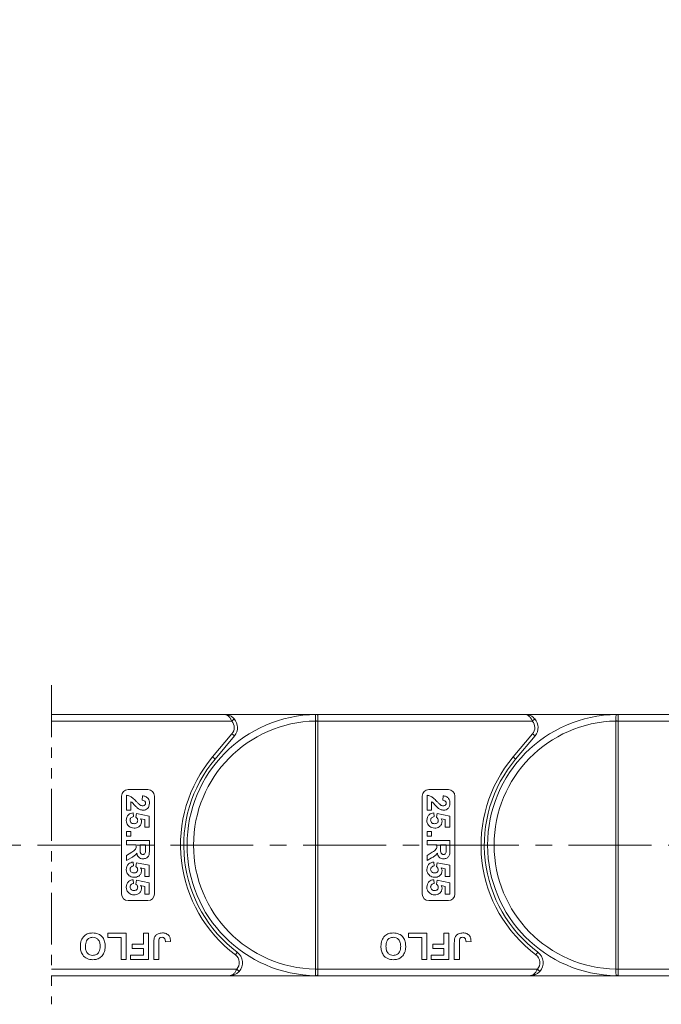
# Model space of a CAD drawing. Header units: millimetres. Extents: x 2548 to 3470, y -441 to 211.
# Tile 20 of 49: x 3149 to 3247, y -182 to -31. Entities that reach past the tile are written whole.
import ezdxf

# ---------------------------------------------------------------- set-up
doc = ezdxf.new("R2010")
doc.units = ezdxf.units.MM
doc.linetypes.add('CENTERX2', pattern=[20.32, 12.7, -2.54, 2.54, -2.54])
doc.linetypes.add('PHANTOM2', pattern=[31.75, 15.875, -3.175, 3.175, -3.175, 3.175, -3.175])
doc.styles.get("Standard").update_dxf_attribs({"font": '仿宋_GB2312.ttf', "width": 0.8})
doc.dimstyles.new('副本 ISO-25.1', dxfattribs={"dimtxt": 6, "dimasz": 5, "dimexe": 3.5, "dimexo": 0.625, "dimgap": 1.5, "dimtad": 1, "dimdsep": 46, "dimtxsty": 'Standard', "dimcen": 2.5, "dimadec": 0, "dimazin": 0, "dimtfac": 1, "dimtmove": 0, "dimatfit": 3, "dimfxl": 0, "dimarcsym": 0})

# ---------------------------------------------------------------- blocks, each defined once
blk = doc.blocks.new('*D593')
at = {"color": 0, "lineweight": -2}
for p, q in [((3062.99, 8.82), (3431.78, 8.82)), ((3428.28, 3.82), (3428.28, -172.56)), ((3377.57, -177.56), (3431.78, -177.56))]:
    blk.add_line(p, q, dxfattribs=at)
at = {"color": 0, "lineweight": 9}
for points in [[(3427.44, 3.82), (3429.11, 3.82), (3428.28, 8.82)], [(3427.44, -172.56), (3429.11, -172.56), (3428.28, -177.56)]]:
    blk.add_solid(points, dxfattribs=at)
at = {"layer": 'Defpoints', "color": 0, "lineweight": 9}
for p in [(3062.36, 8.82), (3376.94, -177.56), (3428.28, -177.56)]:
    blk.add_point(p, dxfattribs=at)
at = {"color": 0, "lineweight": 9, "insert": (3423.78, -84.37), "char_height": 6, "attachment_point": 5, "rotation": 90}
blk.add_mtext('2R+40', dxfattribs=at)

msp = doc.modelspace()

# ---------------------------------------------------------------- linework, layer by layer
at = {"color": 3, "linetype": 'PHANTOM2', "lineweight": 9, "ltscale": 0.5}
msp.add_line((3154.074, -133.098), (3154.067, -181.943), dxfattribs=at)
at = {"color": 7, "linetype": 'Continuous', "lineweight": 15}
for p, q in [((3180.556, -137.563), (3154.073, -137.563)), ((3154.073, -138.563), (3181.674, -138.563)), ((3180.556, -137.563), (3194.824, -137.563)), ((3181.674, -138.563), (3182.047, -138.23)), ((3194.474, -138.561), (3194.474, -138.566)), ((3194.824, -138.566), (3194.474, -138.566)), ((3194.474, -138.566), (3194.474, -176.56)), ((3194.824, -137.683), (3194.824, -137.563)), ((3226.556, -137.563), (3194.824, -137.563)), ((3194.824, -138.563), (3194.824, -137.683)), ((3194.824, -138.566), (3194.824, -138.563)), ((3194.824, -138.563), (3227.674, -138.563)), ((3194.824, -176.56), (3194.824, -138.566)), ((3226.556, -137.563), (3240.824, -137.563)), ((3227.674, -138.563), (3228.047, -138.23)), ((3240.474, -138.561), (3240.474, -138.566)), ((3240.824, -138.566), (3240.474, -138.566)), ((3240.474, -138.566), (3240.474, -176.56)), ((3240.824, -137.683), (3240.824, -137.563)), ((3272.556, -137.563), (3240.824, -137.563)), ((3240.824, -138.563), (3240.824, -137.683)), ((3240.824, -138.566), (3240.824, -138.563)), ((3240.824, -138.563), (3273.674, -138.563)), ((3240.824, -176.56), (3240.824, -138.566)), ((3181.705, -140.527), (3178.737, -144.064)), ((3179.12, -144.386), (3182.088, -140.849)), ((3181.705, -140.527), (3182.088, -140.849)), ((3227.705, -140.527), (3224.737, -144.064)), ((3225.12, -144.386), (3228.088, -140.849)), ((3227.705, -140.527), (3228.088, -140.849)), ((3179.12, -144.386), (3178.737, -144.064)), ((3225.12, -144.386), (3224.737, -144.064)), ((3165.824, -149.063), (3168.824, -149.063)), ((3211.824, -149.063), (3214.824, -149.063)), ((3164.824, -165.063), (3164.824, -150.063)), ((3165.574, -152.223), (3165.574, -149.935)), ((3167.952, -150.698), (3168.018, -150.025)), ((3169.824, -150.063), (3169.824, -165.063)), ((3210.824, -165.063), (3210.824, -150.063)), ((3211.574, -152.223), (3211.574, -149.935)), ((3213.952, -150.698), (3214.018, -150.025)), ((3215.824, -150.063), (3215.824, -165.063)), ((3166.247, -152.223), (3165.574, -152.223)), ((3166.247, -150.923), (3166.247, -152.223)), ((3212.247, -152.223), (3211.574, -152.223)), ((3212.247, -150.923), (3212.247, -152.223)), ((3166.575, -152.627), (3166.651, -153.21)), ((3167.01, -153.304), (3167.093, -152.717)), ((3167.093, -152.717), (3169.029, -153.121)), ((3168.356, -153.661), (3167.732, -153.523)), ((3168.356, -154.826), (3168.356, -153.661)), ((3169.029, -153.121), (3169.029, -154.826)), ((3212.575, -152.627), (3212.651, -153.21)), ((3213.01, -153.304), (3213.093, -152.717)), ((3213.093, -152.717), (3215.029, -153.121)), ((3214.356, -153.661), (3213.732, -153.523)), ((3214.356, -154.826), (3214.356, -153.661)), ((3215.029, -153.121), (3215.029, -154.826)), ((3169.029, -154.826), (3168.356, -154.826)), ((3215.029, -154.826), (3214.356, -154.826)), ((3165.574, -155.499), (3166.247, -155.499)), ((3165.574, -156.172), (3165.574, -155.499)), ((3166.247, -156.172), (3165.574, -156.172)), ((3166.247, -155.499), (3166.247, -156.172)), ((3211.574, -155.499), (3212.247, -155.499)), ((3211.574, -156.172), (3211.574, -155.499)), ((3212.247, -156.172), (3211.574, -156.172)), ((3212.247, -155.499), (3212.247, -156.172)), ((3165.574, -156.845), (3169.074, -156.845)), ((3165.574, -157.518), (3165.574, -156.845)), ((3167.055, -157.518), (3165.574, -157.518)), ((3167.055, -157.669), (3167.055, -157.518)), ((3168.491, -157.518), (3167.638, -157.518)), ((3167.638, -157.518), (3167.638, -158.06)), ((3168.491, -158.09), (3168.491, -157.518)), ((3169.074, -156.845), (3169.074, -158.314)), ((3211.574, -156.845), (3215.074, -156.845)), ((3211.574, -157.518), (3211.574, -156.845)), ((3213.055, -157.518), (3211.574, -157.518)), ((3213.055, -157.669), (3213.055, -157.518)), ((3214.491, -157.518), (3213.638, -157.518)), ((3213.638, -157.518), (3213.638, -158.06)), ((3214.491, -158.09), (3214.491, -157.518)), ((3215.074, -156.845), (3215.074, -158.314)), ((3165.574, -159.155), (3166.369, -158.657)), ((3165.574, -159.941), (3165.574, -159.155)), ((3166.267, -159.517), (3165.574, -159.941)), ((3211.574, -159.155), (3212.369, -158.657)), ((3211.574, -159.941), (3211.574, -159.155)), ((3212.267, -159.517), (3211.574, -159.941)), ((3166.575, -160.166), (3166.651, -160.749)), ((3167.01, -160.843), (3167.093, -160.255)), ((3167.093, -160.255), (3169.029, -160.659)), ((3168.356, -161.199), (3167.732, -161.062)), ((3168.356, -162.364), (3168.356, -161.199)), ((3169.029, -160.659), (3169.029, -162.364)), ((3212.575, -160.166), (3212.651, -160.749)), ((3213.01, -160.843), (3213.093, -160.255)), ((3213.093, -160.255), (3215.029, -160.659)), ((3214.356, -161.199), (3213.732, -161.062)), ((3214.356, -162.364), (3214.356, -161.199)), ((3215.029, -160.659), (3215.029, -162.364)), ((3169.029, -162.364), (3168.356, -162.364)), ((3215.029, -162.364), (3214.356, -162.364)), ((3166.575, -162.858), (3166.651, -163.441)), ((3167.01, -163.535), (3167.093, -162.948)), ((3167.093, -162.948), (3169.029, -163.351)), ((3168.356, -163.891), (3167.732, -163.754)), ((3168.356, -165.057), (3168.356, -163.891)), ((3169.029, -163.351), (3169.029, -165.057)), ((3212.575, -162.858), (3212.651, -163.441)), ((3213.01, -163.535), (3213.093, -162.948)), ((3213.093, -162.948), (3215.029, -163.351)), ((3214.356, -163.891), (3213.732, -163.754)), ((3214.356, -165.057), (3214.356, -163.891)), ((3215.029, -163.351), (3215.029, -165.057)), ((3169.029, -165.057), (3168.356, -165.057)), ((3215.029, -165.057), (3214.356, -165.057)), ((3168.824, -166.063), (3165.824, -166.063)), ((3214.824, -166.063), (3211.824, -166.063)), ((3162.709, -171.73), (3162.709, -171.063)), ((3162.709, -171.063), (3165.529, -171.063)), ((3164.76, -171.73), (3162.709, -171.73)), ((3164.76, -175.063), (3164.76, -171.73)), ((3165.529, -171.063), (3165.529, -175.063)), ((3168.145, -172.755), (3168.145, -171.063)), ((3168.145, -171.063), (3168.914, -171.063)), ((3168.914, -171.063), (3168.914, -175.063)), ((3208.709, -171.73), (3208.709, -171.063)), ((3208.709, -171.063), (3211.529, -171.063)), ((3210.76, -171.73), (3208.709, -171.73)), ((3210.76, -175.063), (3210.76, -171.73)), ((3211.529, -171.063), (3211.529, -175.063)), ((3214.145, -172.755), (3214.145, -171.063)), ((3214.145, -171.063), (3214.914, -171.063)), ((3214.914, -171.063), (3214.914, -175.063)), ((3166.452, -173.422), (3166.452, -172.755)), ((3166.452, -172.755), (3168.145, -172.755)), ((3169.734, -175.063), (3169.734, -172.541)), ((3170.504, -172.474), (3170.504, -175.063)), ((3172.299, -172.345), (3171.529, -172.396)), ((3212.452, -173.422), (3212.452, -172.755)), ((3212.452, -172.755), (3214.145, -172.755)), ((3215.734, -175.063), (3215.734, -172.541)), ((3216.504, -172.474), (3216.504, -175.063)), ((3218.299, -172.345), (3217.529, -172.396)), ((3166.196, -175.063), (3166.196, -174.396)), ((3166.196, -174.396), (3168.145, -174.396)), ((3168.145, -173.422), (3166.452, -173.422)), ((3168.145, -174.396), (3168.145, -173.422)), ((3182.524, -173.963), (3182.224, -174.363)), ((3212.196, -175.063), (3212.196, -174.396)), ((3212.196, -174.396), (3214.145, -174.396)), ((3214.145, -173.422), (3212.452, -173.422)), ((3214.145, -174.396), (3214.145, -173.422)), ((3228.524, -173.963), (3228.224, -174.363)), ((3165.529, -175.063), (3164.76, -175.063)), ((3168.914, -175.063), (3166.196, -175.063)), ((3170.504, -175.063), (3169.734, -175.063)), ((3211.529, -175.063), (3210.76, -175.063)), ((3214.914, -175.063), (3212.196, -175.063)), ((3216.504, -175.063), (3215.734, -175.063)), ((3182.442, -176.563), (3154.068, -176.563)), ((3154.068, -177.563), (3181.324, -177.563)), ((3194.824, -177.563), (3181.324, -177.563)), ((3182.815, -176.896), (3182.442, -176.563)), ((3194.474, -176.56), (3194.474, -176.565)), ((3194.824, -176.56), (3194.474, -176.56)), ((3194.824, -176.563), (3194.824, -176.56)), ((3194.824, -176.563), (3194.824, -177.443)), ((3228.442, -176.563), (3194.824, -176.563)), ((3194.824, -177.443), (3194.824, -177.563)), ((3194.824, -177.563), (3227.324, -177.563)), ((3240.824, -177.563), (3227.324, -177.563)), ((3228.815, -176.896), (3228.442, -176.563)), ((3240.474, -176.56), (3240.474, -176.565)), ((3240.824, -176.56), (3240.474, -176.56)), ((3240.824, -176.563), (3240.824, -176.56)), ((3240.824, -176.563), (3240.824, -177.443)), ((3274.442, -176.563), (3240.824, -176.563)), ((3240.824, -177.443), (3240.824, -177.563)), ((3240.824, -177.563), (3273.324, -177.563))]:
    msp.add_line(p, q, dxfattribs=at)
at = {"color": 1, "linetype": 'CENTERX2', "lineweight": 13}
msp.add_line((2969.075, -157.563), (3389.922, -157.563), dxfattribs=at)
at = {"color": 7, "linetype": 'Continuous', "lineweight": 15}
for centre, radius, start, end in [((3194.824, -157.563), 20, 90.67353, 269.32647), ((3194.824, -157.563), 19, 91.05551, 268.94449), ((3180.556, -139.563), 1.5, 320, 41.81031), ((3180.556, -139.563), 2, 320, 41.81031), ((3194.562, -156.213), 17.652, 89.14787, 90.28404), ((3194.588, -137.86), 0.295, 36.74973, 89.7268), ((3240.824, -157.563), 20, 90.67353, 269.32647), ((3240.824, -157.563), 19, 91.05551, 268.94449), ((3226.556, -139.563), 1.5, 320, 41.81031), ((3226.556, -139.563), 2, 320, 41.81031), ((3240.562, -156.213), 17.652, 89.14787, 90.28404), ((3240.588, -137.86), 0.295, 36.74973, 89.7268), ((3194.824, -157.563), 21, 140, 233.1301), ((3194.824, -157.563), 20.5, 140, 233.1301), ((3240.824, -157.563), 21, 140, 233.1301), ((3240.824, -157.563), 20.5, 140, 233.1301), ((3165.824, -150.063), 1, 90, 180), ((3168.824, -150.063), 1, 0, 90), ((3211.824, -150.063), 1, 90, 180), ((3214.824, -150.063), 1, 0, 90), ((3165.824, -165.063), 1, 180, 270), ((3168.824, -165.063), 1, 270, 0), ((3211.824, -165.063), 1, 180, 270), ((3214.824, -165.063), 1, 270, 0), ((3181.324, -175.563), 1.5, 318.18969, 53.1301), ((3181.324, -175.563), 2, 318.18969, 53.1301), ((3227.324, -175.563), 1.5, 318.18969, 53.1301), ((3227.324, -175.563), 2, 318.18969, 53.1301), ((3194.562, -158.941), 17.624, 269.71473, 270.8527), ((3194.588, -177.266), 0.295, 270.2732, 323.25027), ((3240.562, -158.941), 17.624, 269.71473, 270.8527), ((3240.588, -177.266), 0.295, 270.2732, 323.25027)]:
    msp.add_arc(centre, radius, start, end, dxfattribs=at)
for points, knots in [([(3181.674, -138.563), (3181.647, -138.504), (3181.591, -138.384), (3181.484, -138.2), (3181.356, -138.017), (3181.24, -137.889), (3181.083, -137.746), (3180.928, -137.646), (3180.762, -137.589), (3180.683, -137.573), (3180.638, -137.567), (3180.612, -137.565), (3180.589, -137.564), (3180.574, -137.563), (3180.566, -137.563), (3180.56, -137.563), (3180.558, -137.563), (3180.556, -137.563)], [0, 0, 0, 0, 0.10102949, 0.20494614, 0.33716829, 0.47429709, 0.5161999, 0.74365074, 0.85308987, 0.91424801, 0.93216977, 0.96013693, 0.97654495, 0.98619361, 0.99469798, 0.99593178, 1, 1, 1, 1]), ([(3180.556, -137.563), (3180.559, -137.563), (3180.57, -137.563), (3180.608, -137.563), (3180.653, -137.565), (3180.912, -137.582), (3181.308, -137.678), (3181.761, -137.941), (3181.968, -138.15), (3182.047, -138.23)], [0, 0, 0, 0, 0.0050875, 0.0203691, 0.0708073, 0.0890863, 0.5003107, 0.809226, 1, 1, 1, 1]), ([(3194.589, -137.564), (3194.577, -137.566), (3194.542, -137.57), (3194.505, -137.62), (3194.48, -137.756), (3194.472, -137.986), (3194.472, -138.269), (3194.474, -138.47), (3194.474, -138.561)], [0, 0, 0, 0, 0.07361036, 0.22528134, 0.41271887, 0.61605406, 0.82678302, 1, 1, 1, 1]), ([(3194.824, -137.563), (3194.823, -137.563), (3194.754, -137.563), (3194.67, -137.563), (3194.601, -137.564), (3194.589, -137.564)], [0, 0, 0, 0, 0.0120871, 0.8246302, 1, 1, 1, 1]), ([(3226.556, -137.563), (3226.559, -137.563), (3226.57, -137.563), (3226.608, -137.563), (3226.653, -137.565), (3226.912, -137.582), (3227.308, -137.678), (3227.761, -137.941), (3227.968, -138.15), (3228.047, -138.23)], [0, 0, 0, 0, 0.0050875, 0.0203691, 0.0708073, 0.0890863, 0.5003107, 0.809226, 1, 1, 1, 1]), ([(3227.674, -138.563), (3227.647, -138.504), (3227.591, -138.384), (3227.484, -138.2), (3227.356, -138.017), (3227.24, -137.889), (3227.083, -137.746), (3226.928, -137.646), (3226.762, -137.589), (3226.683, -137.573), (3226.638, -137.567), (3226.612, -137.565), (3226.589, -137.564), (3226.574, -137.563), (3226.566, -137.563), (3226.56, -137.563), (3226.558, -137.563), (3226.556, -137.563)], [0, 0, 0, 0, 0.10102949, 0.20494614, 0.33716829, 0.47429709, 0.5161999, 0.74365074, 0.85308987, 0.91424801, 0.93216977, 0.96013693, 0.97654495, 0.98619361, 0.99469798, 0.99593178, 1, 1, 1, 1]), ([(3240.589, -137.564), (3240.577, -137.566), (3240.542, -137.57), (3240.505, -137.62), (3240.48, -137.756), (3240.472, -137.986), (3240.472, -138.269), (3240.474, -138.47), (3240.474, -138.561)], [0, 0, 0, 0, 0.07361036, 0.22528134, 0.41271887, 0.61605406, 0.82678302, 1, 1, 1, 1]), ([(3240.824, -137.563), (3240.823, -137.563), (3240.754, -137.563), (3240.67, -137.563), (3240.601, -137.564), (3240.589, -137.564)], [0, 0, 0, 0, 0.0120871, 0.8246302, 1, 1, 1, 1]), ([(3165.574, -149.935), (3165.74, -149.968), (3166.073, -150.034), (3166.577, -150.382), (3166.878, -150.692), (3167.062, -150.881)], [0, 0, 0, 0, 0.2795508, 0.5593318, 1, 1, 1, 1]), ([(3168.491, -151.135), (3168.488, -151.086), (3168.481, -150.988), (3168.408, -150.857), (3168.235, -150.726), (3168.069, -150.709), (3167.952, -150.698)], [0, 0, 0, 0, 0.1872361, 0.3740839, 0.5606964, 1, 1, 1, 1]), ([(3168.018, -150.025), (3168.179, -150.049), (3168.499, -150.096), (3168.87, -150.385), (3169.049, -150.769), (3169.066, -151.022), (3169.074, -151.149)], [0, 0, 0, 0, 0.2807519, 0.5589701, 0.7792745, 1, 1, 1, 1]), ([(3211.574, -149.935), (3211.74, -149.968), (3212.073, -150.034), (3212.577, -150.382), (3212.878, -150.692), (3213.062, -150.881)], [0, 0, 0, 0, 0.2795508, 0.5593318, 1, 1, 1, 1]), ([(3214.491, -151.135), (3214.488, -151.086), (3214.481, -150.988), (3214.408, -150.857), (3214.235, -150.726), (3214.069, -150.709), (3213.952, -150.698)], [0, 0, 0, 0, 0.1872361, 0.3740839, 0.5606964, 1, 1, 1, 1]), ([(3214.018, -150.025), (3214.179, -150.049), (3214.499, -150.096), (3214.87, -150.385), (3215.049, -150.769), (3215.066, -151.022), (3215.074, -151.149)], [0, 0, 0, 0, 0.2807519, 0.5589701, 0.7792745, 1, 1, 1, 1]), ([(3167.244, -151.884), (3167.129, -151.777), (3166.938, -151.601), (3166.698, -151.332), (3166.496, -151.101), (3166.33, -150.982), (3166.247, -150.923)], [0, 0, 0, 0, 0.33998493, 0.56018587, 0.78037992, 1, 1, 1, 1]), ([(3167.062, -150.881), (3167.162, -150.987), (3167.341, -151.176), (3167.54, -151.343), (3167.627, -151.417)], [0, 0, 0, 0, 0.5602349, 1, 1, 1, 1]), ([(3168.122, -152.223), (3167.942, -152.2), (3167.62, -152.159), (3167.359, -151.968), (3167.244, -151.884)], [0, 0, 0, 0, 0.558458, 1, 1, 1, 1]), ([(3167.627, -151.417), (3167.698, -151.458), (3167.824, -151.531), (3167.968, -151.544), (3168.032, -151.55)], [0, 0, 0, 0, 0.5601166, 1, 1, 1, 1]), ([(3168.032, -151.55), (3168.098, -151.547), (3168.229, -151.539), (3168.393, -151.441), (3168.481, -151.29), (3168.487, -151.187), (3168.491, -151.135)], [0, 0, 0, 0, 0.2806635, 0.5594614, 0.7793655, 1, 1, 1, 1]), ([(3169.074, -151.149), (3169.064, -151.301), (3169.045, -151.603), (3168.809, -151.969), (3168.478, -152.19), (3168.241, -152.212), (3168.122, -152.223)], [0, 0, 0, 0, 0.28056822, 0.55975014, 0.7797946, 1, 1, 1, 1]), ([(3213.244, -151.884), (3213.129, -151.777), (3212.938, -151.601), (3212.698, -151.332), (3212.496, -151.101), (3212.33, -150.982), (3212.247, -150.923)], [0, 0, 0, 0, 0.33998493, 0.56018587, 0.78037992, 1, 1, 1, 1]), ([(3213.062, -150.881), (3213.162, -150.987), (3213.341, -151.176), (3213.54, -151.343), (3213.627, -151.417)], [0, 0, 0, 0, 0.5602349, 1, 1, 1, 1]), ([(3214.122, -152.223), (3213.942, -152.2), (3213.62, -152.159), (3213.359, -151.968), (3213.244, -151.884)], [0, 0, 0, 0, 0.558458, 1, 1, 1, 1]), ([(3213.627, -151.417), (3213.698, -151.458), (3213.824, -151.531), (3213.968, -151.544), (3214.032, -151.55)], [0, 0, 0, 0, 0.5601166, 1, 1, 1, 1]), ([(3214.032, -151.55), (3214.098, -151.547), (3214.229, -151.539), (3214.393, -151.441), (3214.481, -151.29), (3214.487, -151.187), (3214.491, -151.135)], [0, 0, 0, 0, 0.2806635, 0.5594614, 0.7793655, 1, 1, 1, 1]), ([(3215.074, -151.149), (3215.064, -151.301), (3215.045, -151.603), (3214.809, -151.969), (3214.478, -152.19), (3214.241, -152.212), (3214.122, -152.223)], [0, 0, 0, 0, 0.2805682, 0.5597501, 0.7797946, 1, 1, 1, 1]), ([(3165.529, -153.773), (3165.543, -153.612), (3165.57, -153.29), (3165.847, -152.915), (3166.203, -152.697), (3166.451, -152.65), (3166.575, -152.627)], [0, 0, 0, 0, 0.27994837, 0.55903053, 0.77933073, 1, 1, 1, 1]), ([(3165.979, -154.712), (3165.832, -154.565), (3165.569, -154.303), (3165.542, -153.935), (3165.529, -153.773)], [0, 0, 0, 0, 0.5583531, 1, 1, 1, 1]), ([(3166.651, -153.21), (3166.574, -153.225), (3166.421, -153.255), (3166.245, -153.391), (3166.132, -153.561), (3166.119, -153.683), (3166.113, -153.745)], [0, 0, 0, 0, 0.2802995, 0.5599611, 0.7800424, 1, 1, 1, 1]), ([(3166.113, -153.745), (3166.122, -153.83), (3166.142, -154.001), (3166.305, -154.193), (3166.512, -154.277), (3166.646, -154.284), (3166.713, -154.287)], [0, 0, 0, 0, 0.27957274, 0.55866387, 0.77892333, 1, 1, 1, 1]), ([(3167.279, -153.794), (3167.274, -153.74), (3167.265, -153.632), (3167.176, -153.456), (3167.073, -153.362), (3167.01, -153.304)], [0, 0, 0, 0, 0.2799631, 0.5600652, 1, 1, 1, 1]), ([(3167.732, -153.523), (3167.773, -153.599), (3167.846, -153.735), (3167.857, -153.888), (3167.863, -153.955)], [0, 0, 0, 0, 0.5598879, 1, 1, 1, 1]), ([(3211.529, -153.773), (3211.543, -153.612), (3211.57, -153.29), (3211.847, -152.915), (3212.203, -152.697), (3212.451, -152.65), (3212.575, -152.627)], [0, 0, 0, 0, 0.27994837, 0.55903053, 0.77933073, 1, 1, 1, 1]), ([(3211.979, -154.712), (3211.832, -154.565), (3211.569, -154.303), (3211.542, -153.935), (3211.529, -153.773)], [0, 0, 0, 0, 0.5583531, 1, 1, 1, 1]), ([(3212.651, -153.21), (3212.574, -153.225), (3212.421, -153.255), (3212.245, -153.391), (3212.132, -153.561), (3212.119, -153.683), (3212.113, -153.745)], [0, 0, 0, 0, 0.2802995, 0.5599611, 0.7800424, 1, 1, 1, 1]), ([(3212.113, -153.745), (3212.122, -153.83), (3212.142, -154.001), (3212.305, -154.193), (3212.512, -154.277), (3212.646, -154.284), (3212.713, -154.287)], [0, 0, 0, 0, 0.27957274, 0.55866387, 0.77892333, 1, 1, 1, 1]), ([(3213.279, -153.794), (3213.274, -153.74), (3213.265, -153.632), (3213.176, -153.456), (3213.073, -153.362), (3213.01, -153.304)], [0, 0, 0, 0, 0.2799631, 0.5600652, 1, 1, 1, 1]), ([(3213.732, -153.523), (3213.773, -153.599), (3213.846, -153.735), (3213.857, -153.888), (3213.863, -153.955)], [0, 0, 0, 0, 0.5598879, 1, 1, 1, 1]), ([(3166.728, -154.96), (3166.577, -154.947), (3166.306, -154.924), (3166.079, -154.777), (3165.979, -154.712)], [0, 0, 0, 0, 0.5595341, 1, 1, 1, 1]), ([(3166.713, -154.287), (3166.793, -154.283), (3166.952, -154.276), (3167.152, -154.161), (3167.265, -153.982), (3167.274, -153.857), (3167.279, -153.794)], [0, 0, 0, 0, 0.2808976, 0.5594604, 0.779497, 1, 1, 1, 1]), ([(3167.863, -153.955), (3167.841, -154.114), (3167.797, -154.431), (3167.474, -154.762), (3167.102, -154.938), (3166.853, -154.953), (3166.728, -154.96)], [0, 0, 0, 0, 0.2790069, 0.5586194, 0.7790735, 1, 1, 1, 1]), ([(3212.728, -154.96), (3212.577, -154.947), (3212.306, -154.924), (3212.079, -154.777), (3211.979, -154.712)], [0, 0, 0, 0, 0.5595341, 1, 1, 1, 1]), ([(3212.713, -154.287), (3212.793, -154.283), (3212.952, -154.276), (3213.152, -154.161), (3213.265, -153.982), (3213.274, -153.857), (3213.279, -153.794)], [0, 0, 0, 0, 0.2808976, 0.5594604, 0.779497, 1, 1, 1, 1]), ([(3213.863, -153.955), (3213.841, -154.114), (3213.797, -154.431), (3213.474, -154.762), (3213.102, -154.938), (3212.853, -154.953), (3212.728, -154.96)], [0, 0, 0, 0, 0.2790069, 0.5586194, 0.7790735, 1, 1, 1, 1]), ([(3166.369, -158.657), (3166.581, -158.531), (3166.876, -158.355), (3167.058, -157.952), (3167.056, -157.764), (3167.055, -157.669)], [0, 0, 0, 0, 0.5610215, 0.7792953, 1, 1, 1, 1]), ([(3167.638, -158.06), (3167.632, -158.258), (3167.623, -158.506), (3167.7, -158.795), (3167.792, -158.915), (3167.925, -158.988), (3168.024, -158.995), (3168.074, -158.999)], [0, 0, 0, 0, 0.5009624, 0.6257853, 0.7504363, 0.8750317, 1, 1, 1, 1]), ([(3168.48, -158.625), (3168.484, -158.525), (3168.492, -158.347), (3168.491, -158.169), (3168.491, -158.09)], [0, 0, 0, 0, 0.5599213, 1, 1, 1, 1]), ([(3212.369, -158.657), (3212.581, -158.531), (3212.876, -158.355), (3213.058, -157.952), (3213.056, -157.764), (3213.055, -157.669)], [0, 0, 0, 0, 0.5610215, 0.7792953, 1, 1, 1, 1]), ([(3213.638, -158.06), (3213.632, -158.258), (3213.623, -158.506), (3213.7, -158.795), (3213.792, -158.915), (3213.925, -158.988), (3214.024, -158.995), (3214.074, -158.999)], [0, 0, 0, 0, 0.5009624, 0.6257853, 0.7504363, 0.8750317, 1, 1, 1, 1]), ([(3214.48, -158.625), (3214.484, -158.525), (3214.492, -158.347), (3214.491, -158.169), (3214.491, -158.09)], [0, 0, 0, 0, 0.5599213, 1, 1, 1, 1]), ([(3167.142, -158.794), (3167.066, -158.901), (3166.941, -159.077), (3166.7, -159.256), (3166.486, -159.392), (3166.34, -159.475), (3166.267, -159.517)], [0, 0, 0, 0, 0.3395791, 0.5595909, 0.7797866, 1, 1, 1, 1]), ([(3168.105, -159.672), (3167.969, -159.66), (3167.7, -159.637), (3167.38, -159.41), (3167.205, -159.106), (3167.163, -158.898), (3167.142, -158.794)], [0, 0, 0, 0, 0.2799536, 0.5589329, 0.7791735, 1, 1, 1, 1]), ([(3168.074, -158.999), (3168.131, -158.994), (3168.245, -158.985), (3168.418, -158.857), (3168.456, -158.713), (3168.48, -158.625)], [0, 0, 0, 0, 0.2811289, 0.561183, 1, 1, 1, 1]), ([(3169.074, -158.314), (3169.072, -158.473), (3169.067, -158.79), (3168.983, -159.195), (3168.774, -159.442), (3168.506, -159.624), (3168.265, -159.653), (3168.105, -159.672)], [0, 0, 0, 0, 0.2511432, 0.5005272, 0.6257353, 0.7510496, 1, 1, 1, 1]), ([(3213.142, -158.794), (3213.066, -158.901), (3212.941, -159.077), (3212.7, -159.256), (3212.486, -159.392), (3212.34, -159.475), (3212.267, -159.517)], [0, 0, 0, 0, 0.3395791, 0.5595909, 0.7797866, 1, 1, 1, 1]), ([(3214.105, -159.672), (3213.969, -159.66), (3213.7, -159.637), (3213.38, -159.41), (3213.205, -159.106), (3213.163, -158.898), (3213.142, -158.794)], [0, 0, 0, 0, 0.2799536, 0.5589329, 0.7791735, 1, 1, 1, 1]), ([(3214.074, -158.999), (3214.131, -158.994), (3214.245, -158.985), (3214.418, -158.857), (3214.456, -158.713), (3214.48, -158.625)], [0, 0, 0, 0, 0.2811289, 0.561183, 1, 1, 1, 1]), ([(3215.074, -158.314), (3215.072, -158.473), (3215.067, -158.79), (3214.983, -159.195), (3214.774, -159.442), (3214.506, -159.624), (3214.265, -159.653), (3214.105, -159.672)], [0, 0, 0, 0, 0.2511432, 0.5005272, 0.6257353, 0.7510496, 1, 1, 1, 1]), ([(3165.529, -161.311), (3165.543, -161.15), (3165.57, -160.828), (3165.847, -160.454), (3166.203, -160.235), (3166.451, -160.189), (3166.575, -160.166)], [0, 0, 0, 0, 0.2799484, 0.5590305, 0.7793307, 1, 1, 1, 1]), ([(3165.979, -162.251), (3165.832, -162.104), (3165.569, -161.841), (3165.542, -161.474), (3165.529, -161.311)], [0, 0, 0, 0, 0.5583531, 1, 1, 1, 1]), ([(3166.651, -160.749), (3166.574, -160.764), (3166.421, -160.794), (3166.245, -160.929), (3166.132, -161.099), (3166.119, -161.222), (3166.113, -161.283)], [0, 0, 0, 0, 0.2802995, 0.5599611, 0.7800424, 1, 1, 1, 1]), ([(3166.113, -161.283), (3166.122, -161.369), (3166.142, -161.54), (3166.305, -161.732), (3166.512, -161.816), (3166.646, -161.822), (3166.713, -161.826)], [0, 0, 0, 0, 0.2795727, 0.5586639, 0.7789233, 1, 1, 1, 1]), ([(3167.279, -161.333), (3167.274, -161.279), (3167.265, -161.171), (3167.176, -160.995), (3167.073, -160.9), (3167.01, -160.843)], [0, 0, 0, 0, 0.2799631, 0.5600652, 1, 1, 1, 1]), ([(3167.732, -161.062), (3167.773, -161.137), (3167.846, -161.273), (3167.857, -161.426), (3167.863, -161.493)], [0, 0, 0, 0, 0.5598879, 1, 1, 1, 1]), ([(3211.529, -161.311), (3211.543, -161.15), (3211.57, -160.828), (3211.847, -160.454), (3212.203, -160.235), (3212.451, -160.189), (3212.575, -160.166)], [0, 0, 0, 0, 0.2799484, 0.5590305, 0.7793307, 1, 1, 1, 1]), ([(3211.979, -162.251), (3211.832, -162.104), (3211.569, -161.841), (3211.542, -161.474), (3211.529, -161.311)], [0, 0, 0, 0, 0.5583531, 1, 1, 1, 1]), ([(3212.651, -160.749), (3212.574, -160.764), (3212.421, -160.794), (3212.245, -160.929), (3212.132, -161.099), (3212.119, -161.222), (3212.113, -161.283)], [0, 0, 0, 0, 0.2802995, 0.5599611, 0.7800424, 1, 1, 1, 1]), ([(3212.113, -161.283), (3212.122, -161.369), (3212.142, -161.54), (3212.305, -161.732), (3212.512, -161.816), (3212.646, -161.822), (3212.713, -161.826)], [0, 0, 0, 0, 0.2795727, 0.5586639, 0.7789233, 1, 1, 1, 1]), ([(3213.279, -161.333), (3213.274, -161.279), (3213.265, -161.171), (3213.176, -160.995), (3213.073, -160.9), (3213.01, -160.843)], [0, 0, 0, 0, 0.2799631, 0.5600652, 1, 1, 1, 1]), ([(3213.732, -161.062), (3213.773, -161.137), (3213.846, -161.273), (3213.857, -161.426), (3213.863, -161.493)], [0, 0, 0, 0, 0.5598879, 1, 1, 1, 1]), ([(3166.728, -162.499), (3166.577, -162.486), (3166.306, -162.463), (3166.079, -162.316), (3165.979, -162.251)], [0, 0, 0, 0, 0.5595341, 1, 1, 1, 1]), ([(3166.713, -161.826), (3166.793, -161.822), (3166.952, -161.814), (3167.152, -161.699), (3167.265, -161.521), (3167.274, -161.396), (3167.279, -161.333)], [0, 0, 0, 0, 0.28089762, 0.55946036, 0.77949703, 1, 1, 1, 1]), ([(3167.863, -161.493), (3167.841, -161.652), (3167.797, -161.97), (3167.474, -162.301), (3167.102, -162.476), (3166.853, -162.491), (3166.728, -162.499)], [0, 0, 0, 0, 0.2790069, 0.5586194, 0.7790735, 1, 1, 1, 1]), ([(3212.728, -162.499), (3212.577, -162.486), (3212.306, -162.463), (3212.079, -162.316), (3211.979, -162.251)], [0, 0, 0, 0, 0.5595341, 1, 1, 1, 1]), ([(3212.713, -161.826), (3212.793, -161.822), (3212.952, -161.814), (3213.152, -161.699), (3213.265, -161.521), (3213.274, -161.396), (3213.279, -161.333)], [0, 0, 0, 0, 0.28089762, 0.55946036, 0.77949703, 1, 1, 1, 1]), ([(3213.863, -161.493), (3213.841, -161.652), (3213.797, -161.97), (3213.474, -162.301), (3213.102, -162.476), (3212.853, -162.491), (3212.728, -162.499)], [0, 0, 0, 0, 0.2790069, 0.5586194, 0.7790735, 1, 1, 1, 1]), ([(3165.529, -164.004), (3165.543, -163.842), (3165.57, -163.52), (3165.847, -163.146), (3166.203, -162.927), (3166.451, -162.881), (3166.575, -162.858)], [0, 0, 0, 0, 0.2799484, 0.5590305, 0.7793307, 1, 1, 1, 1]), ([(3165.979, -164.943), (3165.832, -164.796), (3165.569, -164.533), (3165.542, -164.166), (3165.529, -164.004)], [0, 0, 0, 0, 0.55835314, 1, 1, 1, 1]), ([(3166.651, -163.441), (3166.574, -163.456), (3166.421, -163.486), (3166.245, -163.622), (3166.132, -163.792), (3166.119, -163.914), (3166.113, -163.975)], [0, 0, 0, 0, 0.2802995, 0.5599611, 0.7800424, 1, 1, 1, 1]), ([(3166.113, -163.975), (3166.122, -164.061), (3166.142, -164.232), (3166.305, -164.424), (3166.512, -164.508), (3166.646, -164.515), (3166.713, -164.518)], [0, 0, 0, 0, 0.2795727, 0.5586639, 0.7789233, 1, 1, 1, 1]), ([(3166.713, -164.518), (3166.793, -164.514), (3166.952, -164.506), (3167.152, -164.392), (3167.265, -164.213), (3167.274, -164.088), (3167.279, -164.025)], [0, 0, 0, 0, 0.2808976, 0.5594604, 0.779497, 1, 1, 1, 1]), ([(3167.863, -164.186), (3167.841, -164.344), (3167.797, -164.662), (3167.474, -164.993), (3167.102, -165.168), (3166.853, -165.184), (3166.728, -165.191)], [0, 0, 0, 0, 0.2790069, 0.5586194, 0.7790735, 1, 1, 1, 1]), ([(3167.279, -164.025), (3167.274, -163.971), (3167.265, -163.863), (3167.176, -163.687), (3167.073, -163.593), (3167.01, -163.535)], [0, 0, 0, 0, 0.2799631, 0.5600652, 1, 1, 1, 1]), ([(3167.732, -163.754), (3167.773, -163.83), (3167.846, -163.965), (3167.857, -164.118), (3167.863, -164.186)], [0, 0, 0, 0, 0.5598879, 1, 1, 1, 1]), ([(3211.529, -164.004), (3211.543, -163.842), (3211.57, -163.52), (3211.847, -163.146), (3212.203, -162.927), (3212.451, -162.881), (3212.575, -162.858)], [0, 0, 0, 0, 0.2799484, 0.5590305, 0.7793307, 1, 1, 1, 1]), ([(3211.979, -164.943), (3211.832, -164.796), (3211.569, -164.533), (3211.542, -164.166), (3211.529, -164.004)], [0, 0, 0, 0, 0.55835314, 1, 1, 1, 1]), ([(3212.651, -163.441), (3212.574, -163.456), (3212.421, -163.486), (3212.245, -163.622), (3212.132, -163.792), (3212.119, -163.914), (3212.113, -163.975)], [0, 0, 0, 0, 0.2802995, 0.5599611, 0.7800424, 1, 1, 1, 1]), ([(3212.113, -163.975), (3212.122, -164.061), (3212.142, -164.232), (3212.305, -164.424), (3212.512, -164.508), (3212.646, -164.515), (3212.713, -164.518)], [0, 0, 0, 0, 0.2795727, 0.5586639, 0.7789233, 1, 1, 1, 1]), ([(3212.713, -164.518), (3212.793, -164.514), (3212.952, -164.506), (3213.152, -164.392), (3213.265, -164.213), (3213.274, -164.088), (3213.279, -164.025)], [0, 0, 0, 0, 0.2808976, 0.5594604, 0.779497, 1, 1, 1, 1]), ([(3213.863, -164.186), (3213.841, -164.344), (3213.797, -164.662), (3213.474, -164.993), (3213.102, -165.168), (3212.853, -165.184), (3212.728, -165.191)], [0, 0, 0, 0, 0.2790069, 0.5586194, 0.7790735, 1, 1, 1, 1]), ([(3213.279, -164.025), (3213.274, -163.971), (3213.265, -163.863), (3213.176, -163.687), (3213.073, -163.593), (3213.01, -163.535)], [0, 0, 0, 0, 0.2799631, 0.5600652, 1, 1, 1, 1]), ([(3213.732, -163.754), (3213.773, -163.83), (3213.846, -163.965), (3213.857, -164.118), (3213.863, -164.186)], [0, 0, 0, 0, 0.5598879, 1, 1, 1, 1]), ([(3166.728, -165.191), (3166.577, -165.178), (3166.306, -165.155), (3166.079, -165.008), (3165.979, -164.943)], [0, 0, 0, 0, 0.5595341, 1, 1, 1, 1]), ([(3212.728, -165.191), (3212.577, -165.178), (3212.306, -165.155), (3212.079, -165.008), (3211.979, -164.943)], [0, 0, 0, 0, 0.5595341, 1, 1, 1, 1]), ([(3158.504, -173.057), (3158.523, -172.762), (3158.563, -172.172), (3159.029, -171.455), (3159.7, -171.062), (3160.163, -171.028), (3160.395, -171.012)], [0, 0, 0, 0, 0.280551, 0.5594882, 0.779434, 1, 1, 1, 1]), ([(3160.397, -171.678), (3160.207, -171.703), (3159.827, -171.752), (3159.328, -172.281), (3159.294, -172.775), (3159.273, -173.077)], [0, 0, 0, 0, 0.2799912, 0.5597684, 1, 1, 1, 1]), ([(3160.395, -171.012), (3160.691, -171.039), (3161.282, -171.092), (3161.945, -171.646), (3162.26, -172.346), (3162.286, -172.808), (3162.299, -173.039)], [0, 0, 0, 0, 0.2799425, 0.558704, 0.7790449, 1, 1, 1, 1]), ([(3161.529, -173.065), (3161.52, -172.876), (3161.502, -172.499), (3161.251, -172.017), (3160.843, -171.723), (3160.546, -171.693), (3160.397, -171.678)], [0, 0, 0, 0, 0.2810208, 0.5601162, 0.7799393, 1, 1, 1, 1]), ([(3169.734, -172.541), (3169.735, -172.397), (3169.737, -172.141), (3169.796, -171.891), (3169.822, -171.781)], [0, 0, 0, 0, 0.56029435, 1, 1, 1, 1]), ([(3169.822, -171.781), (3169.885, -171.648), (3170.01, -171.382), (3170.451, -171.06), (3170.831, -171.03), (3171.063, -171.012)], [0, 0, 0, 0, 0.2801216, 0.5603549, 1, 1, 1, 1]), ([(3171.013, -171.678), (3170.92, -171.685), (3170.781, -171.694), (3170.627, -171.805), (3170.501, -172.055), (3170.503, -172.288), (3170.504, -172.474)], [0, 0, 0, 0, 0.2493961, 0.3744258, 0.4994543, 1, 1, 1, 1]), ([(3171.425, -171.899), (3171.398, -171.862), (3171.345, -171.787), (3171.204, -171.696), (3171.085, -171.685), (3171.013, -171.678)], [0, 0, 0, 0, 0.2806722, 0.5608436, 1, 1, 1, 1]), ([(3171.063, -171.012), (3171.258, -171.026), (3171.647, -171.055), (3172.092, -171.418), (3172.275, -171.889), (3172.291, -172.193), (3172.299, -172.345)], [0, 0, 0, 0, 0.2802457, 0.5584161, 0.7788266, 1, 1, 1, 1]), ([(3204.504, -173.057), (3204.523, -172.762), (3204.563, -172.172), (3205.029, -171.455), (3205.7, -171.062), (3206.163, -171.028), (3206.395, -171.012)], [0, 0, 0, 0, 0.280551, 0.5594882, 0.779434, 1, 1, 1, 1]), ([(3206.397, -171.678), (3206.207, -171.703), (3205.827, -171.752), (3205.328, -172.281), (3205.294, -172.775), (3205.273, -173.077)], [0, 0, 0, 0, 0.2799912, 0.5597684, 1, 1, 1, 1]), ([(3206.395, -171.012), (3206.691, -171.039), (3207.282, -171.092), (3207.945, -171.646), (3208.26, -172.346), (3208.286, -172.808), (3208.299, -173.039)], [0, 0, 0, 0, 0.2799425, 0.558704, 0.7790449, 1, 1, 1, 1]), ([(3207.529, -173.065), (3207.52, -172.876), (3207.502, -172.499), (3207.251, -172.017), (3206.843, -171.723), (3206.546, -171.693), (3206.397, -171.678)], [0, 0, 0, 0, 0.2810208, 0.5601162, 0.7799393, 1, 1, 1, 1]), ([(3215.734, -172.541), (3215.735, -172.397), (3215.737, -172.141), (3215.796, -171.891), (3215.822, -171.781)], [0, 0, 0, 0, 0.56029435, 1, 1, 1, 1]), ([(3215.822, -171.781), (3215.885, -171.648), (3216.01, -171.382), (3216.451, -171.06), (3216.831, -171.03), (3217.063, -171.012)], [0, 0, 0, 0, 0.2801216, 0.5603549, 1, 1, 1, 1]), ([(3217.013, -171.678), (3216.92, -171.685), (3216.781, -171.694), (3216.627, -171.805), (3216.501, -172.055), (3216.503, -172.288), (3216.504, -172.474)], [0, 0, 0, 0, 0.2493961, 0.3744258, 0.4994543, 1, 1, 1, 1]), ([(3217.425, -171.899), (3217.398, -171.862), (3217.345, -171.787), (3217.204, -171.696), (3217.085, -171.685), (3217.013, -171.678)], [0, 0, 0, 0, 0.2806722, 0.5608436, 1, 1, 1, 1]), ([(3217.063, -171.012), (3217.258, -171.026), (3217.647, -171.055), (3218.092, -171.418), (3218.275, -171.889), (3218.291, -172.193), (3218.299, -172.345)], [0, 0, 0, 0, 0.2802457, 0.5584161, 0.7788266, 1, 1, 1, 1]), ([(3160.407, -175.114), (3160.109, -175.086), (3159.514, -175.029), (3158.852, -174.464), (3158.541, -173.756), (3158.516, -173.29), (3158.504, -173.057)], [0, 0, 0, 0, 0.2798307, 0.5586691, 0.7790056, 1, 1, 1, 1]), ([(3159.273, -173.077), (3159.281, -173.265), (3159.297, -173.64), (3159.539, -174.126), (3159.953, -174.41), (3160.249, -174.435), (3160.397, -174.448)], [0, 0, 0, 0, 0.2810873, 0.5600131, 0.7796914, 1, 1, 1, 1]), ([(3160.397, -174.448), (3160.587, -174.426), (3160.967, -174.382), (3161.475, -173.862), (3161.509, -173.368), (3161.529, -173.065)], [0, 0, 0, 0, 0.2802778, 0.5598769, 1, 1, 1, 1]), ([(3162.299, -173.039), (3162.293, -173.234), (3162.283, -173.582), (3162.17, -173.911), (3162.12, -174.056)], [0, 0, 0, 0, 0.5601708, 1, 1, 1, 1]), ([(3171.529, -172.396), (3171.525, -172.3), (3171.517, -172.128), (3171.453, -171.969), (3171.425, -171.899)], [0, 0, 0, 0, 0.561018, 1, 1, 1, 1]), ([(3206.407, -175.114), (3206.109, -175.086), (3205.514, -175.029), (3204.852, -174.464), (3204.541, -173.756), (3204.516, -173.29), (3204.504, -173.057)], [0, 0, 0, 0, 0.2798307, 0.5586691, 0.7790056, 1, 1, 1, 1]), ([(3205.273, -173.077), (3205.281, -173.265), (3205.297, -173.64), (3205.539, -174.126), (3205.953, -174.41), (3206.249, -174.435), (3206.397, -174.448)], [0, 0, 0, 0, 0.2810873, 0.5600131, 0.7796914, 1, 1, 1, 1]), ([(3206.397, -174.448), (3206.587, -174.426), (3206.967, -174.382), (3207.475, -173.862), (3207.509, -173.368), (3207.529, -173.065)], [0, 0, 0, 0, 0.2802778, 0.5598769, 1, 1, 1, 1]), ([(3208.299, -173.039), (3208.293, -173.234), (3208.283, -173.582), (3208.17, -173.911), (3208.12, -174.056)], [0, 0, 0, 0, 0.5601708, 1, 1, 1, 1]), ([(3217.529, -172.396), (3217.525, -172.3), (3217.517, -172.128), (3217.453, -171.969), (3217.425, -171.899)], [0, 0, 0, 0, 0.561018, 1, 1, 1, 1]), ([(3162.12, -174.056), (3162.002, -174.269), (3161.79, -174.649), (3161.415, -174.863), (3161.25, -174.957)], [0, 0, 0, 0, 0.5599557, 1, 1, 1, 1]), ([(3208.12, -174.056), (3208.002, -174.269), (3207.79, -174.649), (3207.415, -174.863), (3207.25, -174.957)], [0, 0, 0, 0, 0.5599557, 1, 1, 1, 1]), ([(3161.25, -174.957), (3161.096, -175.009), (3160.822, -175.102), (3160.534, -175.111), (3160.407, -175.114)], [0, 0, 0, 0, 0.5595644, 1, 1, 1, 1]), ([(3207.25, -174.957), (3207.096, -175.009), (3206.822, -175.102), (3206.534, -175.111), (3206.407, -175.114)], [0, 0, 0, 0, 0.5595644, 1, 1, 1, 1]), ([(3181.324, -177.563), (3181.326, -177.563), (3181.328, -177.563), (3181.334, -177.563), (3181.342, -177.563), (3181.357, -177.562), (3181.379, -177.561), (3181.406, -177.559), (3181.451, -177.553), (3181.53, -177.537), (3181.696, -177.48), (3181.851, -177.38), (3182.058, -177.191), (3182.249, -176.956), (3182.384, -176.682), (3182.442, -176.563)], [0, 0, 0, 0, 0.00407592, 0.00531205, 0.01383251, 0.02349942, 0.03993848, 0.06795855, 0.08591422, 0.14718806, 0.25683422, 0.48471536, 0.52669744, 0.79537109, 1, 1, 1, 1]), ([(3181.324, -177.563), (3181.327, -177.563), (3181.338, -177.563), (3181.376, -177.563), (3181.421, -177.561), (3181.679, -177.544), (3182.076, -177.448), (3182.529, -177.185), (3182.736, -176.976), (3182.815, -176.896)], [0, 0, 0, 0, 0.00508751, 0.02036912, 0.07080725, 0.08908627, 0.50031067, 0.809226, 1, 1, 1, 1]), ([(3194.474, -176.565), (3194.474, -176.577), (3194.473, -176.701), (3194.472, -176.937), (3194.473, -177.229), (3194.488, -177.442), (3194.52, -177.547), (3194.57, -177.558), (3194.589, -177.562)], [0, 0, 0, 0, 0.0234843, 0.2373073, 0.4510924, 0.6637685, 0.8705553, 1, 1, 1, 1]), ([(3194.589, -177.562), (3194.601, -177.562), (3194.67, -177.563), (3194.754, -177.563), (3194.823, -177.563), (3194.824, -177.563)], [0, 0, 0, 0, 0.1753698, 0.9879129, 1, 1, 1, 1]), ([(3227.324, -177.563), (3227.326, -177.563), (3227.328, -177.563), (3227.334, -177.563), (3227.342, -177.563), (3227.357, -177.562), (3227.379, -177.561), (3227.406, -177.559), (3227.451, -177.553), (3227.53, -177.537), (3227.696, -177.48), (3227.851, -177.38), (3228.058, -177.191), (3228.249, -176.956), (3228.384, -176.682), (3228.442, -176.563)], [0, 0, 0, 0, 0.00407592, 0.00531205, 0.01383251, 0.02349942, 0.03993848, 0.06795855, 0.08591422, 0.14718806, 0.25683422, 0.48471536, 0.52669744, 0.79537109, 1, 1, 1, 1]), ([(3227.324, -177.563), (3227.327, -177.563), (3227.338, -177.563), (3227.376, -177.563), (3227.421, -177.561), (3227.679, -177.544), (3228.076, -177.448), (3228.529, -177.185), (3228.736, -176.976), (3228.815, -176.896)], [0, 0, 0, 0, 0.00508751, 0.02036912, 0.07080725, 0.08908627, 0.50031067, 0.809226, 1, 1, 1, 1]), ([(3240.474, -176.565), (3240.474, -176.577), (3240.473, -176.701), (3240.472, -176.937), (3240.473, -177.229), (3240.488, -177.442), (3240.52, -177.547), (3240.57, -177.558), (3240.589, -177.562)], [0, 0, 0, 0, 0.0234843, 0.2373073, 0.4510924, 0.6637685, 0.8705553, 1, 1, 1, 1]), ([(3240.589, -177.562), (3240.601, -177.562), (3240.67, -177.563), (3240.754, -177.563), (3240.823, -177.563), (3240.824, -177.563)], [0, 0, 0, 0, 0.1753698, 0.9879129, 1, 1, 1, 1])]:
    msp.add_open_spline(points, degree=3, knots=knots, dxfattribs=at)

# ---------------------------------------------------------------- dimensions: what is measured, and where the dimension line sits
at = {"color": 5, "lineweight": 9}
dim = msp.add_linear_dim(base=(3428.276, -177.563), p1=(3062.364, 8.823), p2=(3376.942, -177.563), angle=90, text='2R+40', dimstyle='副本 ISO-25.1', dxfattribs=at)
dim.commit()
dim.dimension.update_dxf_attribs({"geometry": '*D593', "text_midpoint": (3423.776, -84.37)})

doc.saveas('drawing.dxf')
